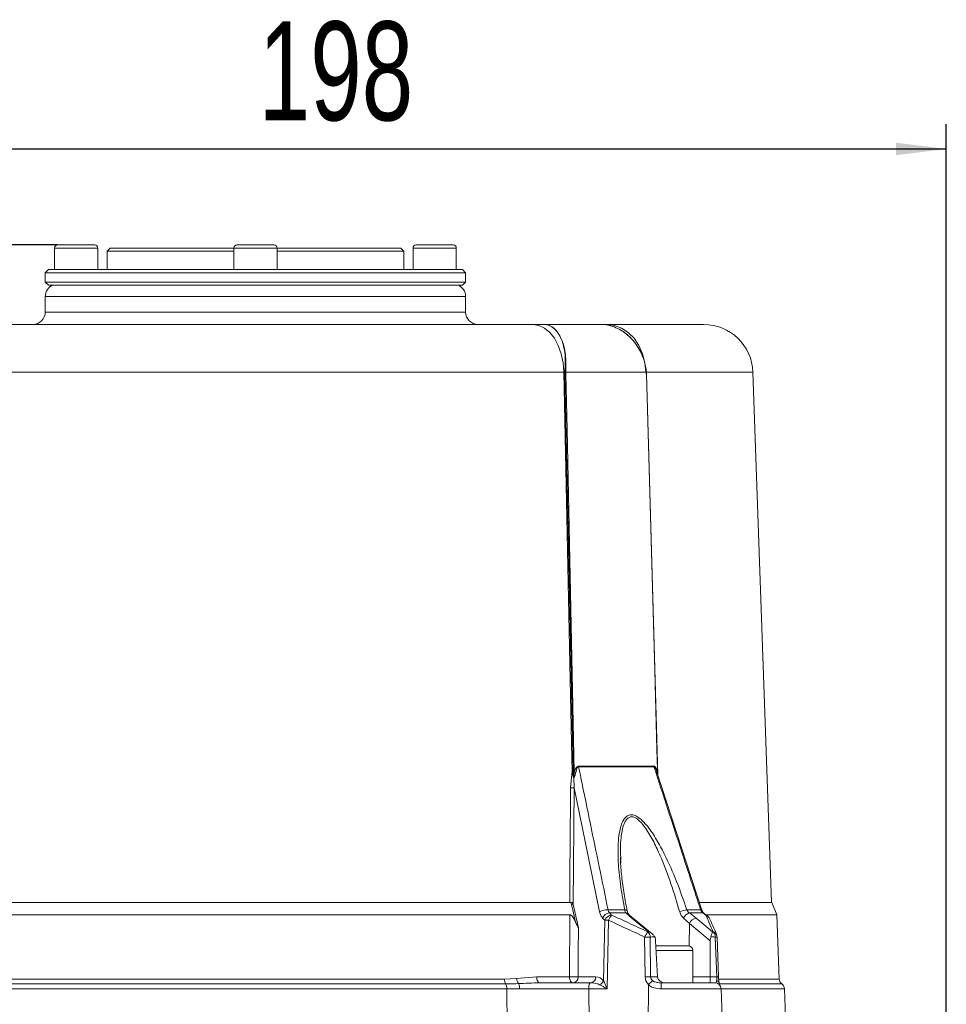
# Model space of a CAD drawing. Header units: millimetres. Extents: x 24 to 341, y 19 to 289.
# Tile 7 of 14: x 99 to 174, y 209 to 289. Entities that reach past the tile are written whole.
import ezdxf

# ---------------------------------------------------------------- set-up
doc = ezdxf.new("R2010")
doc.units = ezdxf.units.MM
doc.layers.add('10', color=7, linetype='Continuous')
doc.styles.add('SLDTEXTSTYLE0', font='TXT', dxfattribs={"width": 0.7})
doc.dimstyles.new('SLDDIMSTYLE0', dxfattribs={"dimtxt": 8, "dimasz": 4.08, "dimexe": 0, "dimexo": 0.0625, "dimgap": 2, "dimtad": 2, "dimlfac": 2, "dimrnd": 1e-09, "dimzin": 12, "dimdsep": 46, "dimtxsty": 'SLDTEXTSTYLE0', "dimsah": 1, "dimcen": 0.09, "dimadec": 0, "dimazin": 3, "dimtfac": 1, "dimtofl": 0, "dimtmove": 0, "dimatfit": 3, "dimfxl": 1, "dimfrac": 2, "dimtolj": 1, "dimtzin": 12, "dimarcsym": 0})

# ---------------------------------------------------------------- blocks, each defined once
blk = doc.blocks.new('_D')
at = {"layer": '10', "transparency": 16777216}
for p, q in [((75.128, 200.663), (75.128, 280.356)), ((174.017, 195.102), (174.017, 280.356)), ((75.128, 278.356), (174.017, 278.356))]:
    blk.add_line(p, q, dxfattribs=at)
for points in [[(75.128, 278.356), (79.208, 277.848), (79.208, 278.864)], [(174.017, 278.356), (169.937, 278.864), (169.937, 277.848)]]:
    blk.add_solid(points, dxfattribs=at)
at = {"layer": '10', "transparency": 16777216, "insert": (118.398, 288.669), "char_height": 8, "attachment_point": 1, "style": 'SLDTEXTSTYLE0'}
blk.add_mtext('198', dxfattribs=at)
blk = doc.blocks.new('_D_1')
at = {"layer": '10', "transparency": 16777216}
for p, q in [((102.128, 270.595), (58.088, 270.595)), ((60.088, 270.595), (60.088, 163.413)), ((99.456, 163.413), (58.088, 163.413))]:
    blk.add_line(p, q, dxfattribs=at)
for points in [[(60.088, 270.595), (59.58, 266.515), (60.596, 266.515)], [(60.088, 163.413), (60.596, 167.493), (59.58, 167.493)]]:
    blk.add_solid(points, dxfattribs=at)
at = {"layer": '10', "transparency": 16777216, "insert": (49.775, 211.737), "char_height": 8, "attachment_point": 1, "rotation": 90, "style": 'SLDTEXTSTYLE0'}
blk.add_mtext('215', dxfattribs=at)

msp = doc.modelspace()

# ---------------------------------------------------------------- linework, layer by layer
at = {"color": 7, "linetype": 'Continuous', "lineweight": 18}
for p, q in [((101.8782, 270.3449), (101.8782, 268.5949)), ((102.1282, 270.5949), (105.1282, 270.5949)), ((105.3782, 268.5949), (105.3782, 270.3449)), ((106.3782, 270.3449), (106.1282, 270.0949)), ((106.1282, 270.0949), (106.1282, 268.5949)), ((116.3782, 270.0949), (106.1282, 270.0949)), ((106.3782, 270.3449), (116.3782, 270.3449)), ((116.3782, 270.3449), (116.3782, 268.5949)), ((116.6282, 270.5949), (118.1282, 270.5949)), ((118.1282, 270.5949), (119.6282, 270.5949)), ((119.8782, 268.5949), (119.8782, 270.3449)), ((119.8782, 270.3449), (129.8782, 270.3449)), ((130.1282, 270.0949), (119.8782, 270.0949)), ((130.1282, 270.0949), (129.8782, 270.3449)), ((130.1282, 268.5949), (130.1282, 270.0949)), ((130.8782, 270.3449), (130.8782, 268.5949)), ((131.1282, 270.5949), (134.1282, 270.5949)), ((134.3782, 268.5949), (134.3782, 270.3449)), ((101.3782, 268.5949), (101.1282, 268.3449)), ((101.3782, 268.5949), (134.8782, 268.5949)), ((135.1282, 268.3449), (134.8782, 268.5949)), ((101.1282, 268.3449), (101.1282, 267.5949)), ((135.1282, 268.3449), (101.1282, 268.3449)), ((101.1282, 267.5949), (101.3782, 267.3449)), ((101.1282, 267.5949), (135.1282, 267.5949)), ((134.8782, 267.3449), (135.1282, 267.5949)), ((135.1282, 267.5949), (135.1282, 268.3449)), ((134.8782, 267.3449), (101.3782, 267.3449)), ((101.1282, 266.4133), (101.1282, 265.1633)), ((135.1282, 265.1633), (135.1282, 266.4133)), ((95.6625, 264.1633), (140.594, 264.1633)), ((141.4561, 264.1633), (146.056, 264.1633)), ((146.056, 264.1633), (146.577, 264.1633)), ((146.577, 264.1633), (154.378, 264.1633)), ((143.1729, 260.6909), (143.1669, 260.3029)), ((143.243, 260.6909), (143.2377, 260.3029)), ((149.7602, 260.3029), (149.7144, 260.6909)), ((143.0715, 260.3029), (93.185, 260.3029)), ((143.1451, 260.1633), (143.8275, 228.0692)), ((143.168, 260.1633), (143.1451, 260.1633)), ((143.168, 260.1633), (143.1669, 260.3029)), ((143.8589, 227.6642), (143.168, 260.1633)), ((143.2377, 260.3029), (143.2387, 260.165)), ((149.7602, 260.3029), (143.2377, 260.3029)), ((149.7655, 260.165), (149.7602, 260.3029)), ((150.6745, 227.7491), (149.7763, 260.1647)), ((159.8733, 217.4133), (158.3755, 260.3029)), ((143.6201, 226.6872), (143.7568, 228.0674)), ((144.2676, 228.4467), (147.4723, 228.4467)), ((147.4816, 228.3821), (144.2759, 228.3821)), ((147.4723, 228.4467), (150.36, 228.4467)), ((150.3702, 228.3821), (147.4816, 228.3821)), ((154.2505, 216.7899), (150.6082, 227.9522)), ((150.6309, 227.8833), (150.6295, 227.9018)), ((143.8934, 227.5132), (143.9017, 226.6872)), ((143.9017, 226.6872), (143.8417, 217.252)), ((147.6806, 220.5921), (147.6623, 220.97)), ((147.6753, 221.0869), (147.6792, 220.8266)), ((92.5933, 217.4133), (143.639, 217.4133)), ((143.7058, 217.2181), (143.639, 217.4133)), ((154.0491, 217.4133), (159.9074, 217.4133)), ((160.3112, 216.4139), (159.9074, 217.4133)), ((143.8417, 217.252), (144.2565, 215.3521)), ((146.656, 216.8156), (148.0088, 216.8156)), ((153.0301, 216.8156), (154.1443, 216.8156)), ((143.5657, 216.4139), (92.6908, 216.4139)), ((146.2961, 211.0859), (146.392, 215.9762)), ((146.6945, 215.9762), (146.5857, 210.4307)), ((146.77, 216.5629), (146.945, 216.3904)), ((148.1017, 216.5629), (146.77, 216.5629)), ((148.5793, 216.1322), (148.1017, 216.5629)), ((148.2897, 216.4864), (148.3008, 216.4751)), ((150.2354, 214.8741), (148.7292, 216.0895)), ((153.2487, 215.718), (152.7653, 216.1487)), ((153.233, 216.5629), (153.7939, 216.1322)), ((154.3276, 216.5629), (153.233, 216.5629)), ((154.5656, 216.3904), (154.3276, 216.5629)), ((154.6605, 216.3619), (154.4226, 216.5345)), ((160.3112, 216.4139), (154.6282, 216.4139)), ((160.4925, 211.222), (160.3112, 216.4139)), ((149.8732, 215.0306), (149.9403, 215.0349)), ((154.9081, 214.3238), (153.2487, 215.718)), ((155.0994, 215.0349), (155.1666, 215.0306)), ((149.6524, 211.3958), (149.615, 214.6164)), ((150.0623, 214.6164), (150.0997, 211.3958)), ((150.497, 214.3238), (150.6416, 211.3958)), ((154.9081, 211.3958), (154.9081, 214.3238)), ((155.45, 211.3958), (155.3283, 214.6164)), ((155.5963, 211.3973), (155.4746, 214.6179)), ((150.5173, 213.9133), (153.1337, 213.9133)), ((153.5087, 210.9133), (153.5087, 213.5383)), ((97.9887, 211.222), (138.2678, 211.222)), ((138.2678, 211.222), (139.2486, 211.2663)), ((139.2486, 211.2663), (140.8792, 211.3958)), ((140.8792, 211.3958), (143.534, 211.3958)), ((144.2302, 211.3958), (145.6493, 211.3958)), ((150.0997, 211.3958), (150.6416, 211.3958)), ((154.9081, 211.3958), (154.9081, 210.9133)), ((154.9081, 211.3958), (155.45, 211.3958)), ((138.47, 210.438), (97.7864, 210.438)), ((138.3689, 210.83), (97.8876, 210.83)), ((138.5125, 204.9307), (138.47, 210.438)), ((146.5857, 210.4307), (145.0999, 210.4307)), ((145.1938, 210.9133), (145.2529, 210.9133)), ((149.917, 210.7617), (149.8746, 204.9307)), ((155.7982, 210.4307), (150.9518, 210.4307)), ((150.9578, 210.9133), (155.2986, 210.9133)), ((155.9906, 204.9307), (155.7986, 210.4307)), ((161.1102, 204.9307), (160.9179, 210.438))]:
    msp.add_line(p, q, dxfattribs=at)
at = {"color": 8, "linetype": 'Continuous', "lineweight": 18}
for p, q in [((105.3782, 270.3449), (101.8782, 270.3449)), ((118.1282, 270.3449), (116.3782, 270.3449)), ((119.8782, 270.3449), (118.1282, 270.3449)), ((134.3782, 270.3449), (130.8782, 270.3449)), ((135.1282, 266.4133), (101.1282, 266.4133)), ((101.1282, 265.1633), (135.1282, 265.1633)), ((158.3755, 260.3029), (149.774, 260.3029)), ((153.2487, 215.718), (153.2039, 213.9066)), ((153.5087, 213.5383), (150.5358, 213.5383)), ((153.5087, 211.3958), (154.9081, 211.3958)), ((155.5975, 211.222), (160.4925, 211.222)), ((160.7052, 210.83), (155.6591, 210.83)), ((160.9179, 210.438), (155.7735, 210.438))]:
    msp.add_line(p, q, dxfattribs=at)
at = {"color": 7, "linetype": 'Continuous', "lineweight": 18, "flags": 128}
for points in [[(140.594, 264.1633), (141.067, 264.0898), (141.5226, 263.872), (141.9442, 263.518), (142.3161, 263.0406), (142.6247, 262.4576), (142.8587, 261.7902), (143.0095, 261.0631), (143.0715, 260.3029)], [(146.577, 264.1633), (147.176, 264.0898), (147.753, 263.872), (148.2868, 263.518), (148.7577, 263.0406), (149.1485, 262.4576), (149.4448, 261.7902), (149.6358, 261.0631), (149.7143, 260.3029)], [(143.7568, 228.0674), (143.7357, 229.0608), (143.5997, 235.4569), (143.0715, 260.3029)], [(143.2387, 260.165), (143.3343, 255.6685), (143.923, 227.9803)], [(150.6573, 227.9803), (150.6517, 228.1825), (150.6074, 229.7815), (150.4301, 236.1776), (149.7655, 260.165)], [(150.6573, 227.9803), (150.6476, 227.9727), (150.6394, 227.9653), (150.6327, 227.958), (150.6276, 227.9509), (150.6241, 227.9442), (150.6222, 227.9379), (150.622, 227.932), (150.6234, 227.9265)], [(143.5624, 217.4133), (143.5649, 217.8128), (143.575, 219.4109), (143.6146, 225.8031), (143.6201, 226.6872)], [(145.9697, 216.6541), (144.7952, 222.3534), (143.9017, 226.6872)], [(143.9997, 215.8721), (143.9592, 216.0574), (143.7974, 216.7988), (143.7058, 217.2181)], [(148.1945, 216.7392), (148.1948, 216.7382), (148.1953, 216.7355)], [(143.534, 211.3958), (143.5373, 211.9121), (143.5625, 215.9073), (143.5657, 216.4139)], [(146.392, 215.9762), (146.2444, 216.1217), (146.217, 216.1487)], [(149.9403, 215.0349), (149.3165, 215.5379), (148.5793, 216.1322)], [(153.7939, 216.1322), (154.3923, 215.6293), (155.0994, 215.0349)], [(154.8096, 216.1921), (154.8193, 216.1731), (154.823, 216.1653)], [(144.2565, 215.3521), (144.2546, 215.0634), (144.2454, 213.681), (144.2302, 211.3958)], [(155.4247, 214.8172), (155.426, 214.8148), (155.4326, 214.8005)], [(141.1476, 210.9133), (141.0963, 210.9225), (141.047, 210.9497), (141.0013, 210.9939), (140.961, 211.0536), (140.9276, 211.1265), (140.9022, 211.2099), (140.8859, 211.3008), (140.8792, 211.3958)], [(143.8337, 210.9133), (143.7765, 210.9225), (143.7214, 210.9497), (143.6704, 210.9939), (143.6254, 211.0536), (143.5881, 211.1265), (143.5598, 211.2099), (143.5415, 211.3008), (143.534, 211.3958)], [(155.5963, 211.3973), (155.5952, 211.3968), (155.5874, 211.3958)], [(145.0999, 210.4307), (145.1152, 207.714), (145.1309, 204.9307)]]:
    msp.add_lwpolyline(points, dxfattribs=at)
at = {"color": 8, "linetype": 'Continuous', "lineweight": 18, "flags": 128}
for points in [[(148.0088, 216.8156), (148.0686, 216.8089), (148.1183, 216.7974), (148.1565, 216.7815), (148.1823, 216.7616), (148.1945, 216.7392)], [(154.1443, 216.8156), (154.1968, 216.8156), (154.2332, 216.8088), (154.2521, 216.7953), (154.2534, 216.7926)], [(154.3276, 216.5629), (154.3816, 216.5563), (154.4235, 216.5359)], [(154.5656, 216.3904), (154.6195, 216.3838), (154.6614, 216.3633)]]:
    msp.add_lwpolyline(points, dxfattribs=at)
at = {"color": 7, "linetype": 'Continuous', "lineweight": 18}
for centre, radius, start, end in [((102.1282, 270.3449), 0.25, 90, 180), ((105.1282, 270.3449), 0.25, 0, 90), ((116.6282, 270.3449), 0.25, 90, 180), ((119.6282, 270.3449), 0.25, 0, 90), ((131.1282, 270.3449), 0.25, 90, 180), ((134.1282, 270.3449), 0.25, 0, 90), ((102.1282, 266.4133), 1, 111.317409, 180), ((134.1282, 266.4133), 1, 0, 68.682591), ((100.1282, 265.1633), 1, 270, 0), ((136.1282, 265.1633), 1, 180, 270), ((154.378, 260.1633), 4, 2, 90), ((145.7039, 260.1624), 4.0021, 20.096775, 26.160863), ((148.1727, 260.1636), 5.0276, 173.979404, 180.003683), ((143.2079, 260.4731), 0.2207, 80.851935, 99.148065), ((143.1879, 260.1638), 6.5391, 359.995213, 4.623486), ((143.2023, 259.4712), 0.8324, 87.565696, 92.434304), ((143.2383, 258.7455), 1.4195, 89.983831, 92.840026), ((149.7508, 260.5302), 0.2275, 272.361271, 275.080072), ((143.7568, 229.5022), 1.4347, 270.003458, 272.824866), ((144.2274, 228.5347), 0.6325, 241.22776, 254.063288), ((144.5721, 228.4528), 0.3045, 181.156096, 193.432167), ((147.7454, 228.453), 0.2731, 181.317264, 195.039149), ((150.6104, 228.4531), 0.2505, 181.468642, 196.470842), ((143.7976, 227.8599), 0.2051, 276.735883, 287.389032), ((143.7784, 227.6172), 0.126, 315.958171, 320.756265), ((143.7609, 229.9703), 3.2861, 267.544443, 272.455557), ((143.7119, 217.4824), 0.2644, 268.667587, 299.396033), ((146.6166, 215.444), 1.3721, 88.354217, 118.129805), ((153.3003, 214.7244), 2.1086, 97.36238, 113.771254), ((146.8146, 215.9271), 0.6373, 94.009424, 159.6545), ((146.9896, 215.7545), 0.6374, 94.015625, 159.652744), ((146.5432, 206.7857), 9.1918, 89.057167, 90.942833), ((148.0721, 215.4259), 1.4835, 139.447739, 158.226509), ((153.4281, 215.8714), 0.7185, 105.759242, 157.29697), ((153.8538, 215.4874), 0.6475, 95.301513, 159.141084), ((154.3676, 215.9587), 0.5, 24.397264, 54.047959), ((150.9707, 214.059), 1.4659, 138.482095, 157.648064), ((149.4881, 214.6046), 0.5743, 1.18524, 47.896261), ((154.7907, 214.6452), 0.5384, 356.938102, 45.720191), ((149.8387, 203.8911), 10.7277, 88.805474, 91.194526), ((154.975, 214.599), 0.5, 2.163414, 23.764236), ((153.1337, 213.5383), 0.375, 0, 90), ((139.0171, 211.2062), 0.7495, 178.796573, 210.132733), ((139.9587, 211.2954), 0.7106, 182.347492, 218.964242), ((143.8821, 219.6841), 8.2955, 267.595224, 272.404776), ((143.7781, 211.3631), 0.4533, 277.054453, 4.136794), ((145.1972, 211.3631), 0.4533, 277.054165, 4.136817), ((145.6511, 211.404), 0.7191, 296.113264, 333.745853), ((149.876, 200.6705), 10.7277, 88.805474, 91.194526), ((160.9922, 211.2394), 0.5, 182, 234.970405), ((137.7207, 210.4538), 0.7495, 358.796756, 30.132024), ((138.6603, 210.4605), 0.8407, 358.011675, 27.486286), ((145.8052, 210.5438), 0.7144, 148.857968, 189.110042), ((160.9902, 210.5486), 10.0391, 177.918159, 180.672651), ((155.2989, 210.4133), 0.5, 2, 90), ((160.4182, 210.4206), 0.5, 2, 54.970405)]:
    msp.add_arc(centre, radius, start, end, dxfattribs=at)
at = {"color": 8, "linetype": 'Continuous', "lineweight": 18}
for centre, radius, start, end in [((149.7692, 260.112), 0.0532, 82.258422, 93.962609), ((148.0962, 216.2802), 0.2827, 46.811906, 88.894926), ((148.6011, 215.9229), 0.2104, 52.467774, 95.947259), ((154.4384, 215.9846), 0.4252, 29.207775, 72.601049), ((155.0482, 214.6246), 0.423, 27.096777, 73.744689), ((155.4149, 213.2323), 1.3868, 87.533462, 93.581096), ((155.5366, 210.0117), 1.3868, 87.533462, 93.581096)]:
    msp.add_arc(centre, radius, start, end, dxfattribs=at)
at = {"color": 7, "linetype": 'Continuous', "lineweight": 18}
for centre, major_axis, ratio, start_param, end_param in [((145.5977, 210.3958), (0.2864, 0.9661), 0.9019558, 5.735298, 6.5444698), ((146.6796, 210.4133), (-0.4758, 0.9923), 0.0702021, 0.7928528, 1.5195707), ((150.8397, 211.4307), (1.1852, 0.0858), 0.8406288, 3.090557, 3.7616536), ((150.9337, 211.4133), (0.8338, 0.0279), 0.5987102, 3.1206832, 3.8055331), ((151.3483, 211.4133), (0.7071, 0), 0.7071068, 3.1764992, 4.712389), ((155.3227, 211.4133), (-0.0319, 0.4999), 0.2517511, 3.9765872, 4.661437), ((155.8135, 211.4307), (-0.0315, 1), 0.2269858, 1.5985608, 2.2696575), ((145.2013, 210.4133), (1.0109, 0.0337), 0.4934683, 0.6941082, 1.50328), ((146.6796, 210.4133), (0.9704, -0.4994), 0.0252585, 3.9017227, 4.6284406), ((150.8397, 211.4307), (1.1852, 0.0858), 0.8406288, 3.7616536, 3.7683189)]:
    msp.add_ellipse(centre, major_axis=major_axis, ratio=ratio, start_param=start_param, end_param=end_param, dxfattribs=at)
for points, knots in [([(140.594, 264.1633), (140.8546, 264.1633), (141.1315, 264.1633), (141.438, 264.1633), (141.4561, 264.1633)], [0, 0, 0, 0, 0.9408171, 1, 1, 1, 1]), ([(141.4561, 264.1633), (141.4592, 264.1633), (141.4942, 264.1632), (141.541, 264.1608), (141.7003, 264.1436), (141.9774, 264.0654), (142.303, 263.8405), (142.6914, 263.3997), (143.0558, 262.6648), (143.2469, 261.6304), (143.244, 260.9371), (143.243, 260.6909)], [0, 0, 0, 0, 0.0029622, 0.0341298, 0.0456806, 0.1593174, 0.3106246, 0.3960809, 0.6322985, 0.8694527, 1, 1, 1, 1]), ([(141.4561, 264.1633), (141.4591, 264.1633), (141.4851, 264.1632), (141.6474, 264.157), (141.8115, 264.115), (142.1665, 263.9503), (142.3909, 263.7576), (142.7434, 263.2711), (142.9224, 262.8949), (143.1168, 262.183), (143.2078, 261.5458), (143.1829, 260.9372), (143.1729, 260.6909)], [0, 0, 0, 0, 0.00296734, 0.02541245, 0.15950221, 0.16666337, 0.39593431, 0.40890911, 0.6325325, 0.67870577, 0.86996689, 1, 1, 1, 1]), ([(146.056, 264.1633), (146.0608, 264.1633), (146.1026, 264.1632), (146.3649, 264.157), (146.6357, 264.115), (147.2361, 263.9503), (147.6331, 263.7576), (148.3044, 263.2711), (148.6796, 262.8949), (149.1786, 262.183), (149.518, 261.5458), (149.6517, 260.9372), (149.7057, 260.6909)], [0, 0, 0, 0, 0.0029673, 0.0254124, 0.1595022, 0.1666634, 0.3959342, 0.4089091, 0.6325325, 0.6787058, 0.8699669, 1, 1, 1, 1]), ([(147.9227, 263.5422), (147.9284, 263.5386), (148.2861, 263.3158), (148.9007, 262.6538), (149.4824, 261.6318), (149.6536, 260.9375), (149.7144, 260.6909)], [0, 0, 0, 0, 0.00627, 0.3949588, 0.7851885, 1, 1, 1, 1]), ([(143.1451, 260.1633), (143.141, 260.1787), (143.1332, 260.2081), (143.1175, 260.248), (143.103, 260.2755), (143.0908, 260.2916), (143.0833, 260.2988), (143.0764, 260.3025), (143.073, 260.3028), (143.0715, 260.3029)], [0, 0, 0, 0, 0.2970713, 0.5646705, 0.7782034, 0.850479, 0.926241, 0.9655823, 1, 1, 1, 1]), ([(149.7759, 260.1647), (149.7754, 260.1972), (149.7748, 260.2436), (149.7708, 260.2897), (149.7696, 260.3035)], [0, 0, 0, 0, 0.7016928, 1, 1, 1, 1]), ([(143.8217, 227.6562), (143.8143, 227.6917), (143.7861, 227.8265), (143.7693, 227.9652), (143.7568, 228.0674)], [0, 0, 0, 0, 0.262957, 1, 1, 1, 1]), ([(143.8275, 228.0692), (143.8321, 227.969), (143.8383, 227.833), (143.8546, 227.6994), (143.8589, 227.6642)], [0, 0, 0, 0, 0.736177, 1, 1, 1, 1]), ([(143.876, 227.5375), (143.8763, 227.5379), (143.878, 227.5399), (143.8826, 227.5532), (143.8931, 227.6088), (143.9092, 227.7547), (143.9174, 227.8892), (143.923, 227.9803)], [0, 0, 0, 0, 0.0037083, 0.0190317, 0.0926666, 0.385408, 1, 1, 1, 1]), ([(144.0537, 227.9265), (144.0374, 227.8545), (144.0095, 227.7311), (143.9543, 227.5943), (143.9127, 227.5286), (143.8969, 227.516), (143.8934, 227.5132)], [0, 0, 0, 0, 0.5026378, 0.8612283, 0.9693492, 1, 1, 1, 1]), ([(143.923, 227.9803), (143.9639, 228.0919), (144.0189, 228.2418), (144.1322, 228.3875), (144.2045, 228.4403), (144.2526, 228.4452), (144.2676, 228.4467)], [0, 0, 0, 0, 0.5419062, 0.7275434, 0.9149707, 1, 1, 1, 1]), ([(144.2759, 228.3821), (144.2651, 228.3804), (144.2364, 228.3757), (144.2067, 228.3482), (144.1707, 228.3015), (144.106, 228.1728), (144.0763, 228.0327), (144.0537, 227.9265)], [0, 0, 0, 0, 0.0711315, 0.1905658, 0.2412913, 0.4250247, 1, 1, 1, 1]), ([(144.2759, 228.3821), (144.3378, 228.0815), (144.6557, 226.5371), (145.4493, 222.6817), (146.1806, 219.1266), (146.656, 216.8156)], [0, 0, 0, 0, 0.07796547, 0.40061636, 1, 1, 1, 1]), ([(150.36, 228.4467), (150.3794, 228.4429), (150.4236, 228.4343), (150.5008, 228.3535), (150.5842, 228.2007), (150.6313, 228.0588), (150.6573, 227.9803)], [0, 0, 0, 0, 0.13414161, 0.30669962, 0.61670844, 1, 1, 1, 1]), ([(154.1443, 216.8156), (154.0429, 217.1266), (153.5358, 218.6817), (152.2782, 222.5374), (151.1212, 226.0817), (150.3702, 228.3821)], [0, 0, 0, 0, 0.08066305, 0.40331433, 1, 1, 1, 1]), ([(150.6234, 227.9265), (150.5985, 228.0019), (150.5543, 228.1351), (150.4827, 228.2858), (150.4233, 228.3602), (150.3888, 228.3802), (150.3744, 228.3817), (150.3702, 228.3821)], [0, 0, 0, 0, 0.410536, 0.725793, 0.885817, 0.9668658, 1, 1, 1, 1]), ([(150.6216, 227.9289), (150.6319, 227.8981), (150.6447, 227.8603), (150.6507, 227.8256), (150.6518, 227.8191)], [0, 0, 0, 0, 0.8147776, 1, 1, 1, 1]), ([(143.8217, 227.6562), (143.824, 227.6464), (143.8327, 227.6092), (143.8425, 227.562), (143.8643, 227.5353), (143.869, 227.5296)], [0, 0, 0, 0, 0.2200971, 0.8318977, 1, 1, 1, 1]), ([(143.8589, 227.6642), (143.8598, 227.6543), (143.8628, 227.6179), (143.865, 227.5745), (143.8743, 227.5434), (143.876, 227.5375)], [0, 0, 0, 0, 0.2312535, 0.8546214, 1, 1, 1, 1]), ([(143.869, 227.5296), (143.8725, 227.527), (143.8786, 227.5224), (143.8863, 227.5175), (143.8909, 227.5147), (143.893, 227.5135), (143.8934, 227.5132)], [0, 0, 0, 0, 0.4331257, 0.7515022, 0.9422038, 1, 1, 1, 1]), ([(143.876, 227.5375), (143.8791, 227.5321), (143.8837, 227.5244), (143.8896, 227.5175), (143.8921, 227.5146), (143.893, 227.5137), (143.8934, 227.5132)], [0, 0, 0, 0, 0.6027404, 0.8626946, 0.9355958, 1, 1, 1, 1]), ([(148.0088, 216.8156), (147.8923, 217.434), (147.6592, 218.6703), (147.4728, 220.4701), (147.4447, 221.9174), (147.5443, 222.9998), (147.708, 223.7065), (147.9465, 224.1937), (148.2244, 224.4467), (148.5137, 224.5307), (148.8723, 224.4521), (149.3488, 224.1418), (149.9531, 223.4744), (150.6019, 222.4985), (151.3932, 221.0086), (152.2387, 219.1104), (152.7662, 217.5809), (153.0301, 216.8156)], [0, 0, 0, 0, 0.1056114, 0.2111649, 0.3112129, 0.3618187, 0.4122432, 0.4526871, 0.4758799, 0.4991449, 0.5224616, 0.551665, 0.6012614, 0.6698838, 0.7388142, 0.8693105, 1, 1, 1, 1]), ([(148.2024, 216.7364), (148.1123, 217.1871), (147.9248, 218.1261), (147.7486, 219.5079), (147.6614, 220.509), (147.6595, 221.015), (147.6593, 221.086)], [0, 0, 0, 0, 0.3063768, 0.6382759, 0.9492144, 1, 1, 1, 1]), ([(143.639, 217.4133), (143.6494, 217.4133), (143.6702, 217.4133), (143.7056, 217.4133), (143.7278, 217.4133), (143.738, 217.4133)], [0, 0, 0, 0, 0.3501519, 0.6995628, 1, 1, 1, 1]), ([(143.738, 217.4133), (143.7678, 217.3747), (143.8089, 217.3218), (143.8347, 217.267), (143.8417, 217.252)], [0, 0, 0, 0, 0.7275646, 1, 1, 1, 1]), ([(145.9697, 216.6541), (145.9697, 216.6539), (145.9914, 216.5491), (146.0552, 216.3473), (146.1631, 216.2149), (146.217, 216.1487)], [0, 0, 0, 0, 0.0009608, 0.5004754, 1, 1, 1, 1]), ([(146.656, 216.8156), (146.6681, 216.7643), (146.6922, 216.6618), (146.7441, 216.5958), (146.77, 216.5629)], [0, 0, 0, 0, 0.5005801, 1, 1, 1, 1]), ([(148.0088, 216.8156), (148.0184, 216.7644), (148.0378, 216.6615), (148.0803, 216.5959), (148.1017, 216.5629)], [0, 0, 0, 0, 0.497413, 1, 1, 1, 1]), ([(148.2903, 216.4865), (148.2901, 216.4865), (148.2896, 216.4865), (148.2526, 216.5423), (148.2117, 216.6522), (148.1924, 216.755), (148.1825, 216.8079)], [0, 0, 0, 0, 0.1432799, 0.4084324, 0.6956217, 1, 1, 1, 1]), ([(152.4504, 216.6541), (152.4869, 216.5524), (152.5586, 216.3532), (152.6974, 216.2159), (152.7653, 216.1487)], [0, 0, 0, 0, 0.5104731, 1, 1, 1, 1]), ([(153.0301, 216.8156), (153.0548, 216.7644), (153.1044, 216.6614), (153.19, 216.5958), (153.233, 216.5629)], [0, 0, 0, 0, 0.4977303, 1, 1, 1, 1]), ([(154.1443, 216.8156), (154.1666, 216.7644), (154.2112, 216.6619), (154.2888, 216.5959), (154.3276, 216.5629)], [0, 0, 0, 0, 0.4997423, 1, 1, 1, 1]), ([(154.4224, 216.5428), (154.4062, 216.5535), (154.3657, 216.5806), (154.2892, 216.6858), (154.2553, 216.793), (154.2381, 216.8477)], [0, 0, 0, 0, 0.2442894, 0.6146321, 1, 1, 1, 1]), ([(143.5657, 216.4139), (143.5831, 216.4116), (143.6216, 216.4066), (143.6944, 216.36), (143.8198, 216.2274), (143.9192, 216.0502), (143.9828, 215.9094), (143.9997, 215.8721)], [0, 0, 0, 0, 0.085488, 0.1897559, 0.3633345, 0.8311156, 1, 1, 1, 1]), ([(144.2565, 215.3521), (144.2555, 215.3544), (144.2079, 215.4654), (144.112, 215.6319), (144.0275, 215.8126), (143.9997, 215.8721)], [0, 0, 0, 0, 0.0136468, 0.6749525, 1, 1, 1, 1]), ([(149.615, 214.6164), (149.0953, 214.8613), (148.1238, 215.3189), (147.1482, 215.7675), (146.6945, 215.9762)], [0, 0, 0, 0, 0.53493, 1, 1, 1, 1]), ([(146.945, 216.3904), (147.3999, 216.1817), (148.3781, 215.7332), (149.3522, 215.2755), (149.8732, 215.0306)], [0, 0, 0, 0, 0.4651042, 1, 1, 1, 1]), ([(148.7326, 216.0897), (148.6852, 216.1274), (148.5192, 216.2596), (148.3943, 216.3878), (148.3051, 216.4795)], [0, 0, 0, 0, 0.2854747, 1, 1, 1, 1]), ([(155.1666, 215.0306), (155.0595, 215.2755), (154.8594, 215.7332), (154.6588, 216.1817), (154.5656, 216.3904)], [0, 0, 0, 0, 0.5348957, 1, 1, 1, 1]), ([(155.4339, 214.8236), (155.2344, 215.288), (155.0321, 215.759), (154.8276, 216.1962), (154.8248, 216.2024)], [0, 0, 0, 0, 0.9859764, 1, 1, 1, 1]), ([(149.9403, 215.0349), (149.9413, 215.0346), (149.9796, 215.0213), (150.1048, 214.9692), (150.2936, 214.8515), (150.3841, 214.7058), (150.426, 214.6384)], [0, 0, 0, 0, 0.00482749, 0.18605003, 0.6235791, 1, 1, 1, 1]), ([(154.9636, 214.6384), (154.989, 214.7057), (155.0442, 214.8512), (155.0819, 214.969), (155.096, 215.0212), (155.0993, 215.0346), (155.0994, 215.0349)], [0, 0, 0, 0, 0.37575372, 0.81308718, 0.99517256, 1, 1, 1, 1]), ([(150.426, 214.6384), (150.3457, 214.6338), (150.2244, 214.6268), (150.1032, 214.6191), (150.0623, 214.6164)], [0, 0, 0, 0, 0.6623353, 1, 1, 1, 1]), ([(150.497, 214.3238), (150.4872, 214.4092), (150.4745, 214.5198), (150.4349, 214.6164), (150.426, 214.6384)], [0, 0, 0, 0, 0.7729861, 1, 1, 1, 1]), ([(154.9636, 214.6384), (154.9404, 214.5597), (154.9105, 214.4583), (154.9085, 214.3485), (154.9081, 214.3238)], [0, 0, 0, 0, 0.7751464, 1, 1, 1, 1]), ([(155.3283, 214.6164), (155.2873, 214.6191), (155.1657, 214.6268), (155.0441, 214.6338), (154.9636, 214.6384)], [0, 0, 0, 0, 0.3376647, 1, 1, 1, 1]), ([(150.2873, 211.0837), (150.2848, 211.0823), (150.2768, 211.0777), (150.2393, 211.0546), (150.1629, 210.9993), (150.0422, 210.8965), (149.9621, 210.8167), (149.9221, 210.7769)], [0, 0, 0, 0, 0.0268905, 0.0883179, 0.392226, 0.6961096, 1, 1, 1, 1]), ([(150.9578, 210.9133), (150.836, 210.9188), (150.6353, 210.9278), (150.4055, 211.0037), (150.3124, 211.0666), (150.2873, 211.0837)], [0, 0, 0, 0, 0.5294885, 0.8727258, 1, 1, 1, 1]), ([(155.2986, 210.9133), (155.3342, 210.9188), (155.3929, 210.9278), (155.4281, 211.0037), (155.4354, 211.0666), (155.4374, 211.0837)], [0, 0, 0, 0, 0.5294885, 0.8727258, 1, 1, 1, 1]), ([(155.4374, 211.0837), (155.4414, 211.0823), (155.4548, 211.0777), (155.5123, 211.0547), (155.5914, 210.9985), (155.6488, 210.9298), (155.6517, 210.8878), (155.652, 210.8849)], [0, 0, 0, 0, 0.0373986, 0.1228366, 0.545505, 0.9681392, 1, 1, 1, 1]), ([(139.4061, 210.8485), (139.1074, 210.8401), (138.7595, 210.8303), (138.4174, 210.83), (138.3689, 210.83)], [0, 0, 0, 0, 0.8583779, 1, 1, 1, 1]), ([(139.5005, 210.4313), (139.1944, 210.4342), (138.8541, 210.4375), (138.5189, 210.438), (138.4781, 210.438), (138.47, 210.438)], [0, 0, 0, 0, 0.8778516, 0.9757622, 1, 1, 1, 1]), ([(141.1476, 210.9133), (140.8399, 210.9064), (140.2531, 210.8932), (139.6791, 210.8629), (139.4061, 210.8485)], [0, 0, 0, 0, 0.5243686, 1, 1, 1, 1]), ([(145.0999, 210.4307), (144.543, 210.431), (143.4127, 210.4316), (141.9383, 210.4319), (140.6235, 210.4317), (139.9069, 210.4315), (139.5005, 210.4313)], [0, 0, 0, 0, 0.2954324, 0.5996886, 0.7730099, 1, 1, 1, 1]), ([(141.1476, 210.9133), (141.3049, 210.9133), (142.0412, 210.9133), (143.4049, 210.9133), (144.5917, 210.9133), (145.1938, 210.9133)], [0, 0, 0, 0, 0.1180516, 0.5525376, 1, 1, 1, 1]), ([(149.917, 210.7617), (149.9171, 210.7641), (149.9174, 210.7685), (149.9194, 210.7738), (149.9214, 210.7761), (149.9221, 210.7769)], [0, 0, 0, 0, 0.4409642, 0.8124051, 1, 1, 1, 1]), ([(150.9518, 210.4307), (150.763, 210.4432), (150.4385, 210.4647), (150.0943, 210.6171), (149.9542, 210.7313), (149.917, 210.7617)], [0, 0, 0, 0, 0.5053124, 0.8684369, 1, 1, 1, 1]), ([(155.7293, 210.665), (155.7288, 210.6662), (155.727, 210.6702), (155.6998, 210.7281), (155.6694, 210.8356), (155.6553, 210.8854)], [0, 0, 0, 0, 0.1903565, 0.6243935, 1, 1, 1, 1])]:
    msp.add_open_spline(points, degree=3, knots=knots, dxfattribs=at)
at = {"color": 8, "linetype": 'Continuous', "lineweight": 18}
for points, knots in [([(150.6573, 227.9803), (150.6601, 227.9471), (150.6664, 227.8737), (150.6693, 227.8003), (150.6709, 227.76)], [0, 0, 0, 0, 0.4516448, 1, 1, 1, 1]), ([(152.4504, 216.6541), (152.2241, 217.4128), (151.7694, 218.9373), (151.0491, 220.8301), (150.3556, 222.3206), (149.8008, 223.296), (149.2728, 223.9706), (148.8552, 224.2883), (148.5389, 224.3698), (148.2863, 224.2832), (148.0471, 224.026), (147.8452, 223.5371), (147.7148, 222.8309), (147.6426, 221.996), (147.664, 221.3995), (147.6753, 221.0869)], [0, 0, 0, 0, 0.1794898, 0.3606231, 0.4532652, 0.5473752, 0.6123914, 0.6491601, 0.6776536, 0.706123, 0.7352853, 0.7879382, 0.855305, 0.9241572, 1, 1, 1, 1])]:
    msp.add_open_spline(points, degree=3, knots=knots, dxfattribs=at)

# ---------------------------------------------------------------- dimensions: what is measured, and where the dimension line sits
at = {"layer": '10'}
for base, p1, p2, angle, picture, middle in [((174.0165, 278.3564), (75.1282, 200.6633), (174.0165, 195.1021), 0, '_D', (123.654, 278.3564)), ((60.0877, 163.4133), (102.1282, 270.5949), (99.4559, 163.4133), 90, '_D_1', (60.0877, 217.0037))]:
    dim = msp.add_linear_dim(base=base, p1=p1, p2=p2, angle=angle, dimstyle='SLDDIMSTYLE0', dxfattribs=at)
    dim.commit()
    dim.dimension.update_dxf_attribs({"geometry": picture, "text_midpoint": middle, "dimtype": 160})

doc.saveas('drawing.dxf')
